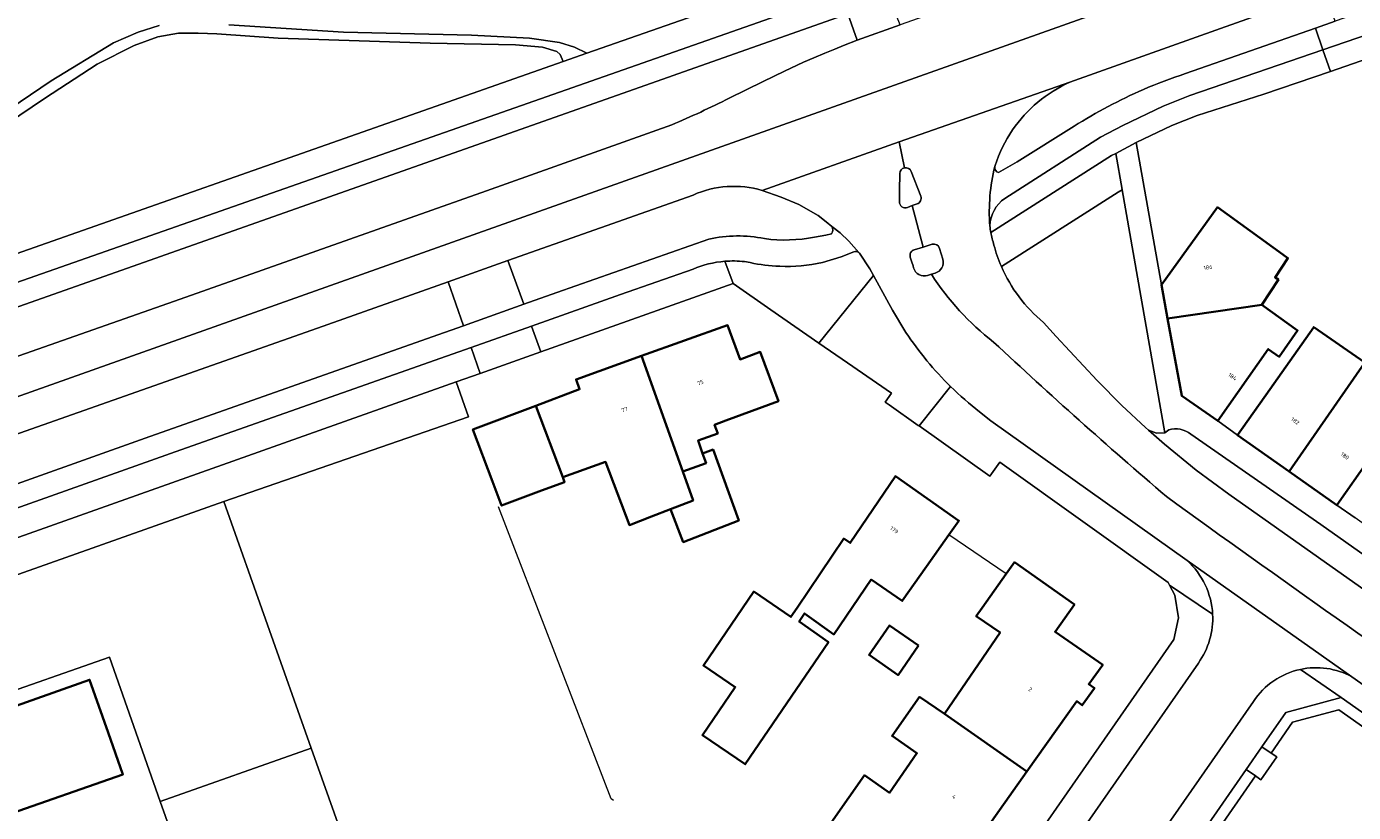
# Model space of a CAD drawing. Header units: metres. Extents: x 197700 to 204338, y 317132 to 325229.
# Tile 192 of 256: x 199308 to 199427, y 319255 to 319325. Entities that reach past the tile are written whole.
import ezdxf
from ezdxf.enums import TextEntityAlignment as Align

# ---------------------------------------------------------------- set-up
doc = ezdxf.new("R2010")
doc.units = ezdxf.units.M
for name, color, linetype, lineweight in [('B-WE-GR-BEPLANTING_CULTUUR_BOSPLANTSOEN-GV', 90, 'Continuous', 18), ('B-WE-IE-TERREINAFSCHEIDING_KUNSTMATIG_HEKWERK-G', 20, 'IE-TERREINAFSCHEIDING-KUNSTMATIG', 18), ('B-WE-OG-BEBOUWING-GV', 7, 'Continuous', 35), ('B-WE-OG-BEBOUWING-T18', 10, 'Continuous', 18), ('B-WE-OG-TERREIN_CULTUURSCHEIDING-GV', 7, 'Continuous', 18), ('B-WE-OG-TERREIN_ERF-GV', 7, 'Continuous', 18), ('B-WE-VH-VERHARDING_ASFALT-GV', 252, 'Continuous', 18), ('B-WE-VH-VERHARDING_BETON-GV', 252, 'Continuous', 18), ('B-WE-VH-VERHARDING_BETONSTRAATSTEEN-GV', 252, 'Continuous', 18), ('B-WE-VH-VERHARDING_GESLOTEN-GV', 252, 'Continuous', 18), ('B-WE-VH-VERHARDING_OPEN-GV', 252, 'Continuous', 18), ('B-WE-VH-VERHARDING_TEGEL-GV', 252, 'Continuous', 18)]:
    doc.layers.add(name, color=color, linetype=linetype, lineweight=lineweight)
doc.styles.add('NLCS-ISO-M200-T18', font='NLCS-ISO.ttf', dxfattribs={"height": 0.36})
doc.linetypes.add('IE-TERREINAFSCHEIDING-KUNSTMATIG', pattern='A,4,[82,NLCS.SHX,S=0.75,R=90,X=0,Y=0],4,-2', length=10)

msp = doc.modelspace()

# ---------------------------------------------------------------- linework, layer by layer
at = {"layer": 'B-WE-GR-BEPLANTING_CULTUUR_BOSPLANTSOEN-GV'}
msp.add_lwpolyline([(199418.496, 319257.656), (199418.003, 319257.997), (199403.247, 319236.708), (199404.428, 319233.491), (199419.657, 319192.03), (199426.633, 319173.014), (199483.127, 319193.083), (199497.298, 319213.295), (199446.345, 319249.182), (199425.451, 319263.899), (199421.324, 319262.788), (199419.411, 319260.029), (199419.904, 319259.687)], close=True, dxfattribs=at)
at = {"layer": 'B-WE-IE-TERREINAFSCHEIDING_KUNSTMATIG_HEKWERK-G'}
for points in [[(199360.496, 319255.96), (199350.448, 319282.028)], [(199395.765, 319276.042), (199390.642, 319279.506)], [(199360.719, 319255.798), (199360.496, 319255.96)]]:
    msp.add_lwpolyline(points, dxfattribs=at)
at = {"layer": 'B-WE-OG-BEBOUWING-GV'}
for points in [[(199410.171, 319298.824), (199418.565, 319300.047), (199420.06, 319302.3), (199419.764, 319302.497), (199420.906, 319304.227), (199420.457, 319304.551), (199414.613, 319308.764), (199409.621, 319301.838)], [(199418.565, 319300.047), (199410.171, 319298.824), (199411.427, 319291.936), (199414.641, 319289.681), (199419.144, 319296.099), (199420.127, 319295.409), (199421.774, 319297.757)], [(199370.031, 319288.567), (199369.743, 319289.338), (199370.745, 319289.71), (199375.434, 319291.445), (199373.808, 319295.842), (199372.007, 319295.176), (199370.89, 319298.231), (199363.215, 319295.482), (199366.892, 319285.182), (199368.977, 319285.926), (199368.669, 319286.788), (199368.261, 319287.928)], [(199427.756, 319294.899), (199423.202, 319298.067), (199419.286, 319292.504), (199416.408, 319288.415), (199421.008, 319285.177)], [(199363.215, 319295.482), (199357.371, 319293.388), (199357.686, 319292.508), (199353.781, 319291.039), (199356.181, 319284.664), (199360.006, 319286.034), (199362.131, 319280.387), (199364.097, 319281.15), (199365.794, 319281.809), (199367.816, 319282.594), (199366.892, 319285.182)], [(199432.092, 319291.883), (199427.756, 319294.899), (199421.008, 319285.177), (199425.264, 319282.181), (199428.142, 319286.27)], [(199349.926, 319284.268), (199350.73, 319282.133), (199354.289, 319283.464), (199356.343, 319284.233), (199356.181, 319284.664), (199353.781, 319291.039), (199348.171, 319288.928)], [(199365.794, 319281.809), (199366.935, 319278.871), (199371.891, 319280.794), (199369.598, 319287.125), (199368.669, 319286.788), (199368.977, 319285.926), (199366.892, 319285.182), (199367.816, 319282.594)], [(199383.711, 319275.518), (199386.489, 319273.623), (199388.651, 319276.685), (199390.642, 319279.506), (199391.535, 319280.77), (199385.881, 319284.762), (199381.843, 319278.797), (199381.261, 319279.187), (199377.106, 319272.997), (199376.554, 319272.187), (199373.233, 319274.452), (199368.742, 319267.867), (199371.58, 319265.931), (199368.657, 319261.645), (199372.473, 319259.042), (199379.895, 319269.923), (199377.276, 319271.772), (199377.749, 319272.508), (199380.378, 319270.631)], [(199390.25, 319263.536), (199397.609, 319258.381), (199402.055, 319264.66), (199402.552, 319264.307), (199403.642, 319265.843), (199403.132, 319266.202), (199404.376, 319267.913), (199400.121, 319270.864), (199401.843, 319273.286), (199396.491, 319277.07), (199395.765, 319276.042), (199393.605, 319272.987), (199393.087, 319272.254), (199395.213, 319270.803)], [(199387.943, 319269.648), (199385.346, 319271.437), (199383.524, 319268.792), (199386.12, 319267.003)], [(199312.869, 319234.575), (199323.623, 319238.544), (199322.32, 319242.266), (199320.6, 319247.179), (199310.198, 319243.537), (199306.38, 319254.442), (199316.932, 319258.136), (199315.619, 319261.862), (199313.957, 319266.578), (199303.601, 319262.929), (199303.506, 319263.256), (199294.575, 319260.105), (199294.684, 319259.774), (199284.387, 319256.132), (199287.452, 319247.492), (199297.749, 319251.102), (199297.849, 319250.839), (199297.995, 319250.885), (199301.627, 319240.634), (199304.974, 319241.823), (199308.16, 319232.895)], [(199397.609, 319258.381), (199390.25, 319263.536), (199388.026, 319265.055), (199385.581, 319261.571), (199387.792, 319260.019), (199385.333, 319256.502), (199383.112, 319258.054), (199377.324, 319249.807), (199382.612, 319246.096), (199384.872, 319249.316), (199386.593, 319251.768), (199388.607, 319250.322), (199390.791, 319248.754)]]:
    msp.add_lwpolyline(points, close=True, dxfattribs=at)
at = {"layer": 'B-WE-OG-TERREIN_CULTUURSCHEIDING-GV'}
for points in [[(199326.389, 319325.038), (199336.605, 319324.378), (199348.045, 319324.134), (199353.207, 319323.843), (199355.891, 319323.46), (199357.23, 319323.057), (199358.333, 319322.511), (199374.96, 319328.35)], [(199411.753, 319320.691), (199423.361, 319324.748), (199425.132, 319325.367), (199424.16, 319328.048), (199422.435, 319327.43), (199414.873, 319324.721), (199401.434, 319319.913)], [(199371.053, 319318.496), (199374.077, 319319.985), (199375.967, 319320.899), (199377.68, 319321.699), (199378.587, 319322.091), (199379.566, 319322.505), (199380.464, 319322.876), (199381.238, 319323.185), (199382.47, 319323.686), (199381.628, 319326.013), (199304.669, 319298.851), (199303.601, 319298.467), (199289.68, 319293.548), (199288.058, 319292.96), (199283.336, 319291.332)], [(199296.376, 319325.45), (199293.27, 319323.693), (199290.268, 319321.482), (199287.272, 319318.47), (199284.987, 319316.175), (199282.861, 319314.368), (199280.287, 319312.733), (199277.566, 319311.598), (199275.079, 319310.576), (199280.231, 319310.114), (199284.92, 319309.988), (199288.007, 319310.054), (199290.191, 319310.183), (199292.01, 319310.383), (199294.014, 319310.788), (199295.935, 319311.314), (199297.735, 319311.949), (199299.067, 319312.603), (199300.815, 319313.558), (199304.125, 319315.732), (199310.534, 319320.059), (199316.104, 319323.431), (199318.281, 319324.399), (199320.17, 319324.983)], [(199356.234, 319321.774), (199355.969, 319322.41), (199355.648, 319322.672), (199354.386, 319323.043), (199351.971, 319323.253), (199344.362, 319323.396), (199330.796, 319323.868), (199325.327, 319324.237), (199323.636, 319324.312), (199321.906, 319324.286), (199320.036, 319323.965), (199317.923, 319323.195), (199314.625, 319321.534), (199309.926, 319318.476), (199304.503, 319314.797)], [(199280.525, 319295.183), (199282.523, 319295.843), (199292.737, 319299.448), (199356.234, 319321.774)], [(199299.899, 319292.796), (199322.03, 319300.565), (199349.369, 319310.223), (199365.909, 319316.112)], [(199395.084, 319311.848), (199396.729, 319312.81), (199401.823, 319315.997)], [(199394.778, 319312.478), (199394.751, 319312.39)], [(199367.826, 319309.851), (199351.3, 319303.995), (199352.722, 319300.102), (199355.658, 319301.143), (199369.211, 319305.918)], [(199380.191, 319307.056), (199379.706, 319307.473), (199378.975, 319308.026), (199377.242, 319308.997), (199375.677, 319309.653), (199373.982, 319310.262)], [(199406.087, 319291.075), (199408.187, 319289.103), (199408.469, 319288.853), (199409.171, 319288.597), (199409.918, 319288.626), (199406.117, 319310.309), (199405.745, 319310.113), (199395.33, 319303.477)], [(199378.663, 319306.096), (199379.667, 319306.266), (199380.16, 319306.398)], [(199277.474, 319273.478), (199282.897, 319275.425), (199284.803, 319276.095), (199303.615, 319282.709), (199318.931, 319288.137), (199344.532, 319297.199), (199347.318, 319298.187), (199345.95, 319302.098), (199334.313, 319297.972), (199300.926, 319286.221), (199299.999, 319285.836), (199299.115, 319285.409), (199298.165, 319284.926), (199297.278, 319284.435), (199296.413, 319283.909), (199295.46, 319283.695), (199294.578, 319283.207), (199284.788, 319278.116)], [(199399.081, 319298.487), (199400.228, 319297.235), (199403.87, 319293.309), (199406.087, 319291.075)]]:
    msp.add_lwpolyline(points, dxfattribs=at)
for points in [[(199408.004, 319319.269, -0.0236163), (199411.753, 319320.691)], [(199401.434, 319319.913, 0.1401023), (199396.318, 319315.657)], [(199401.823, 319315.997, -0.0361494), (199408.004, 319319.269)], [(199365.909, 319316.112, 0.0162841), (199371.053, 319318.496)], [(199396.318, 319315.657, 0.0740736), (199394.778, 319312.478)], [(199394.751, 319312.39, 0.3605677), (199395.084, 319311.848)], [(199373.982, 319310.262, 0.1779065), (199367.826, 319309.851)], [(199380.16, 319306.398, 0.3173642), (199380.191, 319307.056)], [(199369.211, 319305.918, -0.1035347), (199374.185, 319305.959)], [(199374.185, 319305.959, 0.0846115), (199378.663, 319306.096)], [(199395.33, 319303.477, 0.1178347), (199399.081, 319298.487)]]:
    msp.add_lwpolyline(points, format="xyb", dxfattribs=at)
for points in [[(199497.298, 319213.295), (199498.071, 319212.751), (199498.117, 319212.826), (199498.374, 319213.761), (199439.201, 319255.437), (199425.644, 319264.986), (199420.711, 319263.659), (199418.59, 319260.598), (199419.411, 319260.029), (199421.324, 319262.788), (199425.451, 319263.899), (199446.345, 319249.182)], [(199402.55, 319235.703), (199403.247, 319236.708), (199418.003, 319257.997), (199417.181, 319258.567), (199402.129, 319236.85)]]:
    msp.add_lwpolyline(points, close=True, dxfattribs=at)
at = {"layer": 'B-WE-OG-TERREIN_ERF-GV'}
for points in [[(199451.707, 319330.325), (199424.696, 319320.884), (199418.753, 319318.84), (199412.8, 319316.95), (199410.541, 319316.056), (199407.368, 319314.531), (199409.621, 319301.838), (199414.613, 319308.764), (199420.457, 319304.551), (199420.906, 319304.227), (199419.764, 319302.497), (199420.06, 319302.3), (199418.565, 319300.047), (199421.774, 319297.757), (199420.127, 319295.409), (199419.144, 319296.099), (199414.641, 319289.681), (199416.408, 319288.415), (199419.286, 319292.504), (199423.202, 319298.067), (199427.756, 319294.899)], [(199389.038, 319238.985), (199410.729, 319270.177), (199411.151, 319272.113), (199410.813, 319274.133), (199410.333, 319275.023), (199410.207, 319275.268), (199395.194, 319286.001), (199394.309, 319284.759), (199387.982, 319289.236), (199387.918, 319289.282), (199385.307, 319291.129), (199384.96, 319291.374), (199385.513, 319292.156), (199381.598, 319294.867), (199379.054, 319296.629), (199374.746, 319299.612), (199371.382, 319301.942), (199354.231, 319295.852), (199348.828, 319293.934), (199346.666, 319293.166), (199347.77, 319290.058), (199325.942, 319282.489), (199333.739, 319260.481), (199336.262, 319253.361)], [(199274.616, 319264.306), (199325.942, 319282.489), (199347.77, 319290.058), (199346.666, 319293.166), (199276.795, 319268.358)], [(199428.142, 319286.27), (199425.264, 319282.181), (199426.894, 319281.028)], [(199377.324, 319249.807), (199383.112, 319258.054), (199385.333, 319256.502), (199387.792, 319260.019), (199385.581, 319261.571), (199388.026, 319265.055), (199390.25, 319263.536), (199395.213, 319270.803), (199393.087, 319272.254), (199393.605, 319272.987), (199395.765, 319276.042), (199396.491, 319277.07), (199401.843, 319273.286), (199400.121, 319270.864), (199404.376, 319267.913), (199403.132, 319266.202), (199403.642, 319265.843), (199402.552, 319264.307), (199402.055, 319264.66), (199397.609, 319258.381), (199390.791, 319248.754)], [(199303.601, 319262.929), (199313.957, 319266.578), (199315.619, 319261.862), (199316.932, 319258.136), (199306.38, 319254.442), (199310.198, 319243.537), (199320.6, 319247.179), (199320.401, 319247.742), (199322.778, 319248.584), (199322.776, 319248.588), (199320.255, 319255.704), (199315.742, 319268.595), (199304.681, 319264.722)]]:
    msp.add_lwpolyline(points, dxfattribs=at)
for points in [[(199350.73, 319282.133), (199349.926, 319284.268), (199348.171, 319288.928), (199353.781, 319291.039), (199357.686, 319292.508), (199357.371, 319293.388), (199363.215, 319295.482), (199370.89, 319298.231), (199372.007, 319295.176), (199373.808, 319295.842), (199375.434, 319291.445), (199370.745, 319289.71), (199369.743, 319289.338), (199370.031, 319288.567), (199368.261, 319287.928), (199368.669, 319286.788), (199369.598, 319287.125), (199371.891, 319280.794), (199366.935, 319278.871), (199365.794, 319281.809), (199364.097, 319281.15), (199362.131, 319280.387), (199360.006, 319286.034), (199356.181, 319284.664), (199356.343, 319284.233), (199354.289, 319283.464)], [(199386.489, 319273.623), (199383.711, 319275.518), (199380.378, 319270.631), (199377.749, 319272.508), (199377.276, 319271.772), (199379.895, 319269.923), (199372.473, 319259.042), (199368.657, 319261.645), (199371.58, 319265.931), (199368.742, 319267.867), (199373.233, 319274.452), (199376.554, 319272.187), (199377.106, 319272.997), (199381.261, 319279.187), (199381.843, 319278.797), (199385.881, 319284.762), (199391.535, 319280.77), (199390.642, 319279.506), (199388.651, 319276.685)], [(199387.943, 319269.648), (199386.12, 319267.003), (199383.524, 319268.792), (199385.346, 319271.437)]]:
    msp.add_lwpolyline(points, close=True, dxfattribs=at)
at = {"layer": 'B-WE-VH-VERHARDING_ASFALT-GV'}
for points in [[(199279.112, 319282.153), (199279.249, 319281.801), (199420.715, 319332.089), (199419.048, 319336.604), (199414.942, 319335.154), (199386.294, 319325.036), (199382.47, 319323.686), (199381.238, 319323.185), (199380.464, 319322.876), (199379.566, 319322.505), (199378.587, 319322.091), (199377.68, 319321.699), (199375.967, 319320.899), (199374.077, 319319.985), (199371.053, 319318.496)], [(199373.982, 319310.262), (199386.208, 319314.585), (199401.434, 319319.913), (199414.873, 319324.721), (199422.435, 319327.43), (199420.715, 319332.089), (199279.249, 319281.801)], [(199401.434, 319319.913), (199386.208, 319314.585), (199386.691, 319312.29)], [(199365.909, 319316.112), (199349.369, 319310.223), (199322.03, 319300.565), (199299.899, 319292.796)], [(199386.691, 319312.29), (199386.208, 319314.585), (199373.982, 319310.262), (199375.677, 319309.653), (199377.242, 319308.997), (199378.975, 319308.026), (199379.706, 319307.473), (199380.191, 319307.056), (199380.931, 319306.475), (199381.714, 319305.742), (199382.609, 319304.723), (199382.667, 319304.657), (199383.578, 319303.271), (199383.91, 319302.679), (199384.428, 319301.754), (199385.608, 319299.574), (199386.819, 319297.586)], [(199386.23, 319309.241), (199386.23, 319309.524), (199386.235, 319310.251), (199386.263, 319311.767)], [(199387.281, 319311.961), (199388.132, 319309.737)], [(199394.751, 319312.39), (199394.778, 319312.478)], [(199284.788, 319278.116), (199294.578, 319283.207), (199295.46, 319283.695), (199296.413, 319283.909), (199297.278, 319284.435), (199298.165, 319284.926), (199299.115, 319285.409), (199299.999, 319285.836), (199300.926, 319286.221), (199334.313, 319297.972), (199345.95, 319302.098), (199351.3, 319303.995), (199367.826, 319309.851)], [(199387.557, 319304.955), (199388.363, 319305.205), (199387.384, 319308.903), (199386.948, 319308.747)], [(199387.819, 319309.058), (199387.384, 319308.903), (199388.363, 319305.205), (199389.168, 319305.454)], [(199389.824, 319305.092), (199390.095, 319304.122)], [(199387.5, 319303.344), (199387.449, 319303.52), (199387.329, 319303.872), (199387.204, 319304.293)], [(199389.082, 319302.779), (199388.742, 319302.68)], [(199389.422, 319302.877), (199389.082, 319302.779)], [(199440.534, 319261.448), (199442.441, 319260.036), (199444.408, 319262.83), (199415.628, 319283.153), (199412.701, 319285.305), (199409.882, 319287.598), (199408.469, 319288.853), (199408.187, 319289.103), (199406.087, 319291.075), (199403.87, 319293.309), (199400.228, 319297.235), (199399.081, 319298.487)], [(199393.383, 319290.505), (199394.378, 319289.682), (199411.904, 319277.214), (199426.613, 319266.849), (199440.395, 319257.131), (199442.441, 319260.036), (199440.534, 319261.448)], [(199426.613, 319266.849), (199411.904, 319277.214)], [(199412.916, 319268.076), (199388.748, 319233.334)], [(199402.384, 319242.482), (199417.819, 319264.634)]]:
    msp.add_lwpolyline(points, dxfattribs=at)
for points in [[(199396.318, 319315.657, -0.1401023), (199401.434, 319319.913)], [(199371.053, 319318.496, -0.0162841), (199365.909, 319316.112)], [(199394.778, 319312.478, -0.0740736), (199396.318, 319315.657)], [(199386.263, 319311.767, -0.3636892), (199386.691, 319312.29)], [(199386.691, 319312.29, -0.3633479), (199387.281, 319311.961)], [(199394.301, 319307.099, -0.0805263), (199394.751, 319312.39)], [(199367.826, 319309.851, -0.1779065), (199373.982, 319310.262)], [(199388.132, 319309.737, -0.4264563), (199387.819, 319309.058)], [(199386.948, 319308.747, -0.5335248), (199386.23, 319309.241)], [(199394.398, 319306.512, -0.0124303), (199394.301, 319307.099)], [(199394.666, 319305.39, -0.0239364), (199394.398, 319306.512)], [(199387.204, 319304.293, -0.4363477), (199387.557, 319304.955)], [(199389.168, 319305.454, -0.4111948), (199389.824, 319305.092)], [(199395.33, 319303.477, -0.0376387), (199394.666, 319305.39)], [(199390.095, 319304.122, -0.4169202), (199389.422, 319302.877)], [(199399.081, 319298.487, -0.1178347), (199395.33, 319303.477)], [(199388.742, 319302.68, -0.4295421), (199387.5, 319303.344)], [(199389.082, 319302.779, 0.084194), (199394.64, 319296.73)], [(199394.64, 319296.73, -0.084194), (199389.082, 319302.779)], [(199386.819, 319297.586, 0.0535419), (199390.804, 319292.752)], [(199394.64, 319296.73, 0.0110517), (199410.055, 319282.944)], [(199410.055, 319282.944, -0.0110517), (199394.64, 319296.73)], [(199390.804, 319292.752, 0.0293421), (199393.383, 319290.505)], [(199410.055, 319282.944, 0.0065172), (199440.534, 319261.448)], [(199440.534, 319261.448, -0.0065172), (199410.055, 319282.944)], [(199411.904, 319277.214, -0.1993572), (199414.185, 319272.433)], [(199414.185, 319272.433, -0.1689279), (199412.916, 319268.076)], [(199417.819, 319264.634, -0.1971672), (199422.013, 319267.508)], [(199422.013, 319267.508, -0.1789771), (199426.613, 319266.849)]]:
    msp.add_lwpolyline(points, format="xyb", dxfattribs=at)
at = {"layer": 'B-WE-VH-VERHARDING_BETON-GV'}
for points in [[(199386.263, 319311.767), (199386.235, 319310.251), (199386.23, 319309.524), (199386.23, 319309.241)], [(199388.132, 319309.737), (199387.281, 319311.961)], [(199386.948, 319308.747), (199387.384, 319308.903), (199387.819, 319309.058)], [(199388.363, 319305.205), (199387.557, 319304.955)], [(199389.168, 319305.454), (199388.363, 319305.205)], [(199390.095, 319304.122), (199389.824, 319305.092)], [(199387.204, 319304.293), (199387.329, 319303.872), (199387.449, 319303.52), (199387.5, 319303.344)], [(199388.742, 319302.68), (199389.082, 319302.779), (199389.422, 319302.877)]]:
    msp.add_lwpolyline(points, dxfattribs=at)
for points in [[(199386.691, 319312.29, 0.3636892), (199386.263, 319311.767)], [(199387.281, 319311.961, 0.3633479), (199386.691, 319312.29)], [(199387.819, 319309.058, 0.4264563), (199388.132, 319309.737)], [(199386.23, 319309.241, 0.5335248), (199386.948, 319308.747)], [(199387.557, 319304.955, 0.4363477), (199387.204, 319304.293)], [(199389.824, 319305.092, 0.4111948), (199389.168, 319305.454)], [(199389.422, 319302.877, 0.4169202), (199390.095, 319304.122)], [(199387.5, 319303.344, 0.4295421), (199388.742, 319302.68)]]:
    msp.add_lwpolyline(points, format="xyb", dxfattribs=at)
at = {"layer": 'B-WE-VH-VERHARDING_BETONSTRAATSTEEN-GV'}
for points in [[(199458.618, 319334.724), (199545.356, 319365.712), (199544.745, 319367.672), (199542.027, 319366.692), (199537.949, 319365.222), (199514.268, 319356.687), (199510.206, 319355.223), (199507.938, 319354.406), (199476.066, 319343.193), (199472.932, 319342.09), (199469.351, 319340.83), (199460.085, 319337.591), (199455.976, 319336.154), (199446.808, 319332.949), (199443.612, 319331.831), (199430.113, 319327.109), (199425.132, 319325.367), (199423.361, 319324.748), (199424.026, 319322.822)], [(199282.615, 319293.304), (199283.336, 319291.332), (199288.058, 319292.96), (199289.68, 319293.548), (199303.601, 319298.467), (199304.669, 319298.851), (199381.628, 319326.013), (199385.383, 319327.347), (199400.052, 319332.557), (199414.048, 319337.531), (199418.135, 319338.984), (199417.345, 319341.214), (199378.711, 319327.045), (199303.942, 319300.829)], [(199347.318, 319298.187), (199352.722, 319300.102), (199351.3, 319303.995), (199345.95, 319302.098)]]:
    msp.add_lwpolyline(points, close=True, dxfattribs=at)
for points in [[(199409.779, 319317.798), (199412.141, 319318.733), (199424.026, 319322.822), (199423.361, 319324.748), (199411.753, 319320.691)], [(199395.639, 319309.555), (199404.19, 319315.004), (199406.178, 319316.067), (199409.779, 319317.798)], [(199401.823, 319315.997), (199396.729, 319312.81), (199395.084, 319311.848)], [(199406.11, 319310.346), (199405.544, 319313.572), (199405.173, 319313.377), (199394.398, 319306.512)], [(199395.33, 319303.477), (199405.745, 319310.113), (199406.117, 319310.309), (199406.11, 319310.346)], [(199382.609, 319304.723), (199381.714, 319305.742), (199380.931, 319306.475), (199380.191, 319307.056)], [(199369.211, 319305.918), (199355.658, 319301.143), (199352.722, 319300.102), (199347.318, 319298.187), (199344.532, 319297.199), (199318.931, 319288.137), (199303.615, 319282.709), (199284.803, 319276.095)], [(199380.16, 319306.398), (199379.667, 319306.266), (199378.663, 319306.096)], [(199379.357, 319303.825), (199381.022, 319304.341), (199382.153, 319304.775)], [(199372.406, 319303.904), (199372.911, 319303.816)], [(199284.803, 319276.095), (199285.5, 319274.128), (199285.672, 319274.189), (199303.246, 319280.423), (199322.092, 319287.099), (199345.809, 319295.472), (199348.006, 319296.249), (199353.412, 319298.159), (199361.344, 319300.962), (199367.822, 319303.236)], [(199386.819, 319297.586), (199385.608, 319299.574), (199384.428, 319301.754), (199383.91, 319302.679), (199379.054, 319296.629), (199381.598, 319294.867), (199385.513, 319292.156), (199384.96, 319291.374), (199385.307, 319291.129), (199387.918, 319289.282)], [(199387.918, 319289.282), (199387.982, 319289.236), (199390.804, 319292.752)], [(199410.27, 319288.901), (199409.918, 319288.626), (199409.171, 319288.597), (199408.469, 319288.853), (199409.882, 319287.598), (199412.701, 319285.305), (199415.628, 319283.153), (199444.408, 319262.83)], [(199444.408, 319262.83), (199445.859, 319264.89), (199423.83, 319280.427), (199412.24, 319288.515)]]:
    msp.add_lwpolyline(points, dxfattribs=at)
for points in [[(199411.753, 319320.691, 0.0236163), (199408.004, 319319.269)], [(199408.004, 319319.269, 0.0361494), (199401.823, 319315.997)], [(199394.751, 319312.39, 0.0805263), (199394.301, 319307.099)], [(199395.084, 319311.848, -0.3605677), (199394.751, 319312.39)], [(199394.301, 319307.099, -0.2326786), (199395.639, 319309.555)], [(199380.191, 319307.056, -0.3173642), (199380.16, 319306.398)], [(199374.185, 319305.959, 0.1035347), (199369.211, 319305.918)], [(199378.663, 319306.096, -0.0846115), (199374.185, 319305.959)], [(199394.398, 319306.512, 0.0239364), (199394.666, 319305.39)], [(199382.153, 319304.775, -0.2276146), (199382.609, 319304.723)], [(199394.666, 319305.39, 0.0376387), (199395.33, 319303.477)], [(199367.822, 319303.236, -0.082074), (199370.644, 319303.937)], [(199370.644, 319303.937, -0.049401), (199372.406, 319303.904)], [(199372.911, 319303.816, 0.0430505), (199375.55, 319303.489)], [(199375.55, 319303.489, 0.0623784), (199379.357, 319303.825)], [(199390.804, 319292.752, -0.0535419), (199386.819, 319297.586)], [(199412.24, 319288.515, 0.2354453), (199410.27, 319288.901)]]:
    msp.add_lwpolyline(points, format="xyb", dxfattribs=at)
at = {"layer": 'B-WE-VH-VERHARDING_GESLOTEN-GV'}
for points in [[(199320.17, 319324.983), (199318.281, 319324.399), (199316.104, 319323.431), (199310.534, 319320.059), (199304.125, 319315.732)], [(199304.503, 319314.797), (199309.926, 319318.476), (199314.625, 319321.534), (199317.923, 319323.195), (199320.036, 319323.965), (199321.906, 319324.286), (199323.636, 319324.312), (199325.327, 319324.237), (199330.796, 319323.868), (199344.362, 319323.396), (199351.971, 319323.253), (199354.386, 319323.043), (199355.648, 319322.672), (199355.969, 319322.41), (199356.234, 319321.774), (199358.333, 319322.511), (199357.23, 319323.057), (199355.891, 319323.46), (199353.207, 319323.843), (199348.045, 319324.134), (199336.605, 319324.378), (199326.389, 319325.038)], [(199281.906, 319227.194), (199284.283, 319220.539), (199288.866, 319222.144), (199288.02, 319224.561), (199292.632, 319226.175), (199284.916, 319248.216), (199282.602, 319247.407), (199281.207, 319251.391), (199283.376, 319252.151), (199281.803, 319256.644), (199292.768, 319260.482), (199291.261, 319264.788), (199303.195, 319268.966), (199304.681, 319264.722), (199315.742, 319268.595), (199320.255, 319255.704), (199333.739, 319260.481), (199325.942, 319282.489), (199274.616, 319264.306)]]:
    msp.add_lwpolyline(points, dxfattribs=at)
at = {"layer": 'B-WE-VH-VERHARDING_OPEN-GV'}
for points in [[(199322.776, 319248.588), (199322.778, 319248.584), (199336.262, 319253.361), (199333.739, 319260.481), (199320.255, 319255.704)], [(199418.59, 319260.598), (199417.181, 319258.567), (199418.003, 319257.997), (199418.496, 319257.656), (199419.904, 319259.687), (199419.411, 319260.029)]]:
    msp.add_lwpolyline(points, close=True, dxfattribs=at)
at = {"layer": 'B-WE-VH-VERHARDING_TEGEL-GV'}
for points in [[(199282.615, 319293.304), (199303.942, 319300.829), (199378.711, 319327.045), (199417.345, 319341.214), (199416.791, 319342.779), (199385.913, 319331.389), (199385.636, 319332.073), (199385.068, 319331.875), (199377.729, 319329.322), (199374.96, 319328.35), (199358.333, 319322.511)], [(199458.618, 319334.724), (199424.026, 319322.822), (199424.696, 319320.884), (199451.707, 319330.325)], [(199358.333, 319322.511), (199356.234, 319321.774), (199292.737, 319299.448), (199282.523, 319295.843), (199280.525, 319295.183)], [(199394.398, 319306.512), (199405.173, 319313.377), (199405.544, 319313.572), (199407.368, 319314.531), (199410.541, 319316.056), (199412.8, 319316.95), (199418.753, 319318.84), (199424.696, 319320.884), (199424.026, 319322.822), (199412.141, 319318.733)], [(199412.141, 319318.733), (199409.779, 319317.798), (199406.178, 319316.067), (199404.19, 319315.004), (199395.639, 319309.555)], [(199416.408, 319288.415), (199414.641, 319289.681), (199411.427, 319291.936), (199410.171, 319298.824), (199409.621, 319301.838), (199407.368, 319314.531), (199405.544, 319313.572), (199406.11, 319310.346), (199406.117, 319310.309), (199409.918, 319288.626), (199410.27, 319288.901)], [(199370.644, 319303.937), (199371.382, 319301.942), (199374.746, 319299.612), (199379.054, 319296.629), (199383.91, 319302.679), (199383.578, 319303.271), (199382.667, 319304.657), (199382.609, 319304.723)], [(199382.153, 319304.775), (199381.022, 319304.341), (199379.357, 319303.825)], [(199354.231, 319295.852), (199371.382, 319301.942), (199370.644, 319303.937)], [(199372.911, 319303.816), (199372.406, 319303.904)], [(199367.822, 319303.236), (199361.344, 319300.962), (199353.412, 319298.159), (199354.231, 319295.852)], [(199276.795, 319268.358), (199346.666, 319293.166), (199348.828, 319293.934), (199348.006, 319296.249), (199345.809, 319295.472), (199322.092, 319287.099), (199303.246, 319280.423), (199285.672, 319274.189), (199285.5, 319274.128), (199277.764, 319271.398), (199276.566, 319270.975), (199276.339, 319270.879), (199273.457, 319269.506), (199271.653, 319268.106), (199270.424, 319266.703), (199269.051, 319264.792), (199268.064, 319262.888), (199267.404, 319261.008), (199266.941, 319259.085), (199266.627, 319257.054)], [(199390.804, 319292.752), (199387.982, 319289.236), (199394.309, 319284.759), (199395.194, 319286.001), (199410.207, 319275.268), (199410.333, 319275.023)], [(199411.904, 319277.214), (199394.378, 319289.682), (199393.383, 319290.505)], [(199412.24, 319288.515), (199423.83, 319280.427), (199445.859, 319264.89), (199447.167, 319266.747), (199441.41, 319270.725), (199435.694, 319274.81), (199431.289, 319277.922), (199426.894, 319281.028), (199425.264, 319282.181), (199421.008, 319285.177), (199416.408, 319288.415)], [(199414.185, 319272.433), (199410.333, 319275.023), (199410.813, 319274.133), (199411.151, 319272.113), (199410.729, 319270.177), (199389.038, 319238.985), (199386.039, 319234.673)], [(199410.333, 319275.023), (199414.185, 319272.433)], [(199388.748, 319233.334), (199412.916, 319268.076)], [(199417.181, 319258.567), (199418.59, 319260.598), (199420.711, 319263.659), (199425.644, 319264.986), (199422.013, 319267.508)], [(199422.013, 319267.508), (199425.644, 319264.986)], [(199425.644, 319264.986), (199439.201, 319255.437), (199440.395, 319257.131), (199426.613, 319266.849)], [(199417.819, 319264.634), (199402.384, 319242.482)], [(199401.788, 319237.795), (199402.129, 319236.85), (199417.181, 319258.567)]]:
    msp.add_lwpolyline(points, dxfattribs=at)
for points in [[(199385.383, 319327.347), (199381.628, 319326.013), (199382.47, 319323.686), (199386.294, 319325.036)], [(199353.412, 319298.159), (199348.006, 319296.249), (199348.828, 319293.934), (199354.231, 319295.852)]]:
    msp.add_lwpolyline(points, close=True, dxfattribs=at)
for points in [[(199395.639, 319309.555, 0.2326786), (199394.301, 319307.099)], [(199394.301, 319307.099, 0.0124303), (199394.398, 319306.512)], [(199382.609, 319304.723, 0.2276146), (199382.153, 319304.775)], [(199370.644, 319303.937, 0.082074), (199367.822, 319303.236)], [(199372.406, 319303.904, 0.049401), (199370.644, 319303.937)], [(199375.55, 319303.489, -0.0430505), (199372.911, 319303.816)], [(199379.357, 319303.825, -0.0623784), (199375.55, 319303.489)], [(199393.383, 319290.505, -0.0293421), (199390.804, 319292.752)], [(199410.27, 319288.901, -0.2354453), (199412.24, 319288.515)], [(199414.185, 319272.433, 0.1993572), (199411.904, 319277.214)], [(199412.916, 319268.076, 0.1689279), (199414.185, 319272.433)], [(199422.013, 319267.508, 0.1971672), (199417.819, 319264.634)], [(199426.613, 319266.849, 0.1789771), (199422.013, 319267.508)]]:
    msp.add_lwpolyline(points, format="xyb", dxfattribs=at)

# ---------------------------------------------------------------- texts
at = {"layer": 'B-WE-OG-BEBOUWING-T18', "style": 'NLCS-ISO-M200-T18'}
for s, rotation, p in [('186', 8.2, (199413.771, 319303.391)), ('184', 325, (199415.963, 319293.639)), ('75', 19.7, (199368.461, 319293.112)), ('77', 19.7, (199361.701, 319290.691)), ('182', 324.9, (199421.557, 319289.682)), ('180', 324.9, (199425.985, 319286.565)), ('179', 324.8, (199385.769, 319279.944)), ('2', 324.7, (199397.911, 319265.729)), ('4', 324.7, (199391.124, 319256.145))]:
    msp.add_text(s, height=0.36, rotation=rotation, dxfattribs=at).set_placement(p, align=Align.MIDDLE)

doc.saveas('drawing.dxf')
